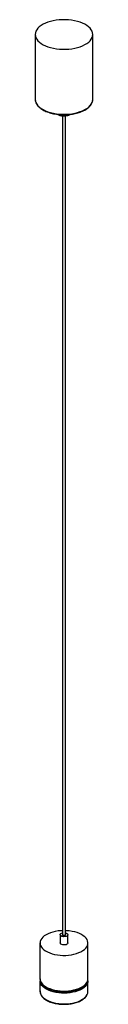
# Paper-space layout '_Trimétrica' of a CAD drawing. Header units: millimetres. Extents: x -650 to -590, y -944 to 83.
import ezdxf

# ---------------------------------------------------------------- set-up
doc = ezdxf.new("R2010")
doc.units = ezdxf.units.MM

psp = doc.layouts.new('_Trimétrica')

# ---------------------------------------------------------------- linework, layer by layer
at = {"color": 7, "linetype": 'Continuous', "lineweight": 25}
for p, q in [((-649.9, 67.6), (-649.9, -0.2)), ((-589.9, -0.2), (-589.9, 67.6)), ((-621.4, -17.7), (-621.4, -871)), ((-618.4, -871), (-618.4, -17.7)), ((-623.9, -871), (-623.9, -879.6)), ((-615.9, -879.6), (-615.9, -871)), ((-644.9, -879.6), (-644.9, -916.9)), ((-594.9, -916.9), (-594.9, -879.6)), ((-644.9, -916.9), (-644.9, -917.1)), ((-644.9, -919), (-644.9, -930.2)), ((-644.8, -919.5), (-644.9, -919)), ((-594.9, -917.2), (-594.9, -916.9)), ((-594.9, -930.2), (-594.9, -919))]:
    psp.add_line(p, q, dxfattribs=at)
at = {"color": 7, "linetype": 'Continuous', "lineweight": 25, "flags": 128}
for points in [[(-633.9, 53.9), (-630.9, 53.2), (-627.8, 52.7), (-624.6, 52.3), (-621.4, 52.1), (-618.2, 52.1), (-614.9, 52.3), (-611.8, 52.7), (-608.7, 53.2), (-605.7, 53.9), (-603, 54.8), (-600.4, 55.8), (-598, 57), (-595.9, 58.2), (-594.1, 59.6), (-592.6, 61.1), (-591.4, 62.7), (-590.5, 64.3), (-590, 65.9), (-589.9, 67.6), (-590, 69.3), (-590.6, 70.9), (-591.4, 72.5), (-592.6, 74.1), (-594.2, 75.6), (-596, 76.9), (-598.1, 78.2), (-600.5, 79.4), (-603.1, 80.4), (-605.9, 81.2), (-608.8, 81.9), (-611.9, 82.5), (-615.1, 82.8), (-618.3, 83), (-621.5, 83), (-624.8, 82.8), (-627.9, 82.4), (-631, 81.9), (-634, 81.2), (-636.7, 80.3), (-639.3, 79.3), (-641.7, 78.2), (-643.8, 76.9), (-645.6, 75.5), (-647.1, 74), (-648.3, 72.5), (-649.2, 70.9), (-649.7, 69.2), (-649.9, 67.5), (-649.7, 65.9), (-649.1, 64.2), (-648.3, 62.6), (-647.1, 61), (-645.5, 59.6), (-643.7, 58.2), (-641.6, 56.9), (-639.2, 55.8), (-636.6, 54.8), (-633.9, 53.9)], [(-613.2, -15.7), (-613.9, -16.2), (-615, -16.8), (-616.3, -17.3), (-617.8, -17.6), (-619.4, -17.7), (-621.1, -17.7), (-622.6, -17.5), (-624, -17.1), (-625.3, -16.5), (-626.3, -15.9), (-626.4, -15.8)], [(-621.4, -866.8), (-623.1, -866.8), (-626.1, -867.1), (-628.9, -867.6), (-631.6, -868.2), (-634.1, -869), (-636.4, -870), (-638.5, -871.1), (-640.4, -872.2), (-641.9, -873.5), (-643.1, -874.9), (-644.1, -876.4), (-644.6, -877.9), (-644.8, -879.4), (-644.7, -880.9), (-644.2, -882.4), (-643.4, -883.9), (-642.3, -885.3), (-640.8, -886.6), (-639, -887.9), (-637, -889), (-634.7, -890), (-632.3, -890.8), (-629.6, -891.5)], [(-629.6, -891.5), (-626.8, -892), (-623.9, -892.3), (-621, -892.5), (-618, -892.5), (-615.1, -892.3), (-612.2, -891.9), (-609.5, -891.3), (-606.8, -890.6), (-604.4, -889.7), (-602.2, -888.7), (-600.2, -887.6), (-598.5, -886.3), (-597.1, -885), (-596.1, -883.6), (-595.3, -882.1), (-594.9, -880.6), (-594.9, -879.1), (-595.2, -877.5), (-595.8, -876), (-596.8, -874.6), (-598.1, -873.2), (-599.7, -872), (-601.6, -870.8), (-603.8, -869.7), (-606.2, -868.8), (-608.7, -868.1), (-611.5, -867.5), (-614.3, -867.1), (-617.2, -866.8), (-618.4, -866.8)], [(-618.4, -869.1), (-618, -869.2), (-617, -869.6), (-616.3, -870.1), (-615.9, -870.7), (-615.9, -871.3), (-616.2, -871.9), (-616.8, -872.4), (-617.7, -872.8), (-618.8, -873), (-620, -873.1), (-621.2, -873), (-622.2, -872.7), (-623.1, -872.3), (-623.6, -871.7), (-623.8, -871.1), (-623.7, -870.5), (-623.2, -869.9), (-622.5, -869.5), (-621.5, -869.2), (-621.4, -869.1)], [(-618.4, -871), (-618.4, -871.1), (-618.5, -871.4), (-618.9, -871.6), (-619.4, -871.8), (-620, -871.8), (-620.6, -871.7), (-621, -871.5), (-621.3, -871.3), (-621.4, -871)], [(-615.9, -879.6), (-615.9, -879.8), (-616.2, -880.4), (-616.8, -881), (-617.7, -881.4), (-618.8, -881.6), (-620, -881.7), (-621.2, -881.6), (-622.2, -881.3), (-623.1, -880.8), (-623.6, -880.3), (-623.8, -879.7), (-623.9, -879.6)]]:
    psp.add_lwpolyline(points, dxfattribs=at)
at = {"color": 8, "linetype": 'Continuous', "lineweight": 25, "flags": 128}
for points in [[(-649.9, -0.2), (-649.9, -0.2), (-649.7, -1.9), (-649.1, -3.5), (-648.3, -5.1), (-647.1, -6.7), (-645.5, -8.1), (-643.7, -9.5), (-641.6, -10.8), (-639.2, -12), (-636.6, -13), (-633.9, -13.8)], [(-633.9, -13.8), (-630.9, -14.5), (-627.8, -15.1), (-624.6, -15.4), (-621.4, -15.6), (-618.2, -15.6), (-614.9, -15.4), (-611.8, -15), (-608.7, -14.5), (-605.7, -13.8), (-603, -12.9), (-600.4, -11.9), (-598, -10.8), (-595.9, -9.5), (-594.1, -8.1), (-592.6, -6.6), (-591.4, -5.1), (-590.5, -3.4), (-590, -1.8), (-589.9, -0.2)], [(-644.9, -917.1), (-644.7, -918.2), (-644.2, -919.7), (-643.4, -921.2), (-642.3, -922.6), (-640.8, -923.9), (-639, -925.1), (-637, -926.3), (-634.7, -927.2), (-632.3, -928.1), (-629.6, -928.8)], [(-594.9, -919), (-594.9, -919.2), (-595.1, -920.8), (-595.6, -922.3), (-596.6, -923.7), (-597.8, -925.1), (-599.3, -926.4), (-601.2, -927.6), (-603.3, -928.7), (-605.6, -929.6), (-608.1, -930.4), (-610.8, -931), (-613.6, -931.5), (-616.6, -931.8), (-619.5, -931.9), (-622.5, -931.8), (-625.4, -931.6), (-628.2, -931.2), (-631, -930.6), (-633.5, -929.8), (-635.9, -928.9), (-638.1, -927.9), (-640, -926.7), (-641.6, -925.4), (-642.9, -924), (-643.9, -922.6), (-644.5, -921.1), (-644.8, -919.6), (-644.8, -919.5)], [(-629.6, -928.8), (-626.8, -929.3), (-623.9, -929.6), (-621, -929.8), (-618, -929.7), (-615.1, -929.5), (-612.2, -929.2), (-609.5, -928.6), (-606.8, -927.9), (-604.4, -927), (-602.2, -926), (-600.2, -924.9), (-598.5, -923.6), (-597.1, -922.3), (-596.1, -920.9), (-595.3, -919.4), (-594.9, -917.9), (-594.9, -917.2)], [(-644.9, -930.2), (-644.8, -930.7), (-644.5, -932.3), (-643.9, -933.7), (-642.9, -935.2), (-641.6, -936.6), (-640, -937.8), (-638.1, -939), (-635.9, -940.1), (-633.5, -941), (-631, -941.7), (-628.2, -942.3), (-625.4, -942.7), (-622.5, -943), (-619.5, -943.1), (-616.6, -942.9), (-613.6, -942.7), (-610.8, -942.2), (-608.1, -941.6), (-605.6, -940.8), (-603.3, -939.8), (-601.2, -938.7), (-599.3, -937.5), (-597.8, -936.2), (-596.6, -934.9), (-595.6, -933.4), (-595.1, -931.9), (-594.9, -930.4), (-594.9, -930.2)]]:
    psp.add_lwpolyline(points, dxfattribs=at)
at = {"color": 8, "linetype": 'Continuous', "lineweight": 25}
psp.add_arc((-619.8, -887.8), 42.7, 250.2128, 287.8451, dxfattribs=at)
at = {"color": 7, "linetype": 'Continuous', "lineweight": 25}
for points, knots in [([(-633.6, -14.3), (-633.2, -14.5), (-631.8, -14.8), (-629.3, -15.3), (-626.4, -15.7), (-623.3, -16), (-620.3, -16.1), (-617.2, -16.1), (-614.1, -15.8), (-611.1, -15.4), (-608.2, -14.9), (-605.5, -14.2), (-602.8, -13.4), (-600.4, -12.4), (-598.1, -11.2), (-596.1, -10), (-594.3, -8.6), (-592.8, -7.2), (-591.6, -5.6), (-590.7, -4), (-590.1, -2.4), (-589.8, -0.9), (-589.9, 0), (-589.9, 0.3)], [0, 0, 0, 0, 0.026193, 0.07593, 0.125641, 0.175322, 0.224986, 0.274645, 0.324309, 0.37399, 0.4237, 0.473452, 0.523261, 0.573141, 0.623103, 0.673149, 0.723265, 0.773381, 0.823348, 0.872951, 0.921961, 0.970279, 1, 1, 1, 1]), ([(-649.8, -0.1), (-649.8, -0.3), (-649.9, -0.9), (-649.7, -2.2), (-649.1, -3.8), (-648.3, -5.4), (-647.2, -6.9), (-645.7, -8.3), (-644, -9.7), (-642.1, -11), (-639.9, -12.1), (-637.4, -13.1), (-635.3, -13.9), (-634, -14.2), (-633.6, -14.3)], [0, 0, 0, 0, 0.020321, 0.11148, 0.202672, 0.294619, 0.387745, 0.481994, 0.57702, 0.67244, 0.767964, 0.863422, 0.958768, 1, 1, 1, 1]), ([(-644.8, -918), (-644.8, -918.4), (-644.9, -918.9), (-644.8, -919.5), (-644.8, -919.5)], [0, 0, 0, 0, 0.876516, 1, 1, 1, 1]), ([(-644.8, -917.1), (-644.8, -917.3), (-644.8, -918), (-644.5, -919.3), (-643.9, -920.8), (-643, -922.2), (-641.8, -923.6), (-640.2, -924.9), (-638.5, -926.1), (-636.5, -927.2), (-634.2, -928.1), (-631.9, -928.9), (-630.2, -929.3), (-629.4, -929.5)], [0, 0, 0, 0, 0.037808, 0.129458, 0.221473, 0.315127, 0.410935, 0.508598, 0.607387, 0.706611, 0.805772, 0.904725, 1, 1, 1, 1]), ([(-629.4, -929.5), (-628.9, -929.6), (-627.6, -929.9), (-625.3, -930.2), (-622.5, -930.5), (-619.7, -930.5), (-616.9, -930.4), (-614.1, -930.2), (-611.4, -929.8), (-608.8, -929.2), (-606.4, -928.4), (-604.1, -927.6), (-602, -926.5), (-600.1, -925.4), (-598.5, -924.1), (-597.1, -922.7), (-596, -921.2), (-595.3, -919.6), (-594.9, -918.3), (-594.9, -917.5), (-594.9, -917.2)], [0, 0, 0, 0, 0.031006, 0.089775, 0.148494, 0.207174, 0.265848, 0.324542, 0.383285, 0.442113, 0.501062, 0.56017, 0.619469, 0.678972, 0.738639, 0.798253, 0.857398, 0.91552, 0.972218, 1, 1, 1, 1]), ([(-594.9, -919), (-594.9, -918.8), (-594.8, -918.5), (-594.9, -918.2), (-594.9, -918.1)], [0, 0, 0, 0, 0.611515, 1, 1, 1, 1]), ([(-644.8, -929.6), (-644.8, -929.9), (-644.9, -930.7), (-644.7, -932), (-644.2, -933.5), (-643.3, -934.9), (-642.2, -936.3), (-640.8, -937.6), (-639.1, -938.8), (-637.2, -939.9), (-635, -940.9), (-632.7, -941.7), (-630.2, -942.4), (-627.6, -942.9), (-624.8, -943.3), (-622, -943.5), (-619.2, -943.6), (-616.4, -943.4), (-613.7, -943.2), (-611, -942.7), (-608.4, -942.1), (-606, -941.4), (-603.7, -940.5), (-601.7, -939.4), (-599.8, -938.3), (-598.2, -937), (-596.9, -935.7), (-595.9, -934.2), (-595.2, -932.7), (-594.9, -931.3), (-594.9, -930.4), (-594.9, -930)], [0, 0, 0, 0, 0.018797, 0.052703, 0.086617, 0.1209, 0.155748, 0.191106, 0.226782, 0.262592, 0.298402, 0.334164, 0.36987, 0.405525, 0.441141, 0.47673, 0.512306, 0.547881, 0.583466, 0.619072, 0.654713, 0.690405, 0.726161, 0.761995, 0.797909, 0.833889, 0.869844, 0.905605, 0.940935, 0.975648, 1, 1, 1, 1])]:
    psp.add_open_spline(points, degree=3, knots=knots, dxfattribs=at)

doc.saveas('drawing.dxf')
